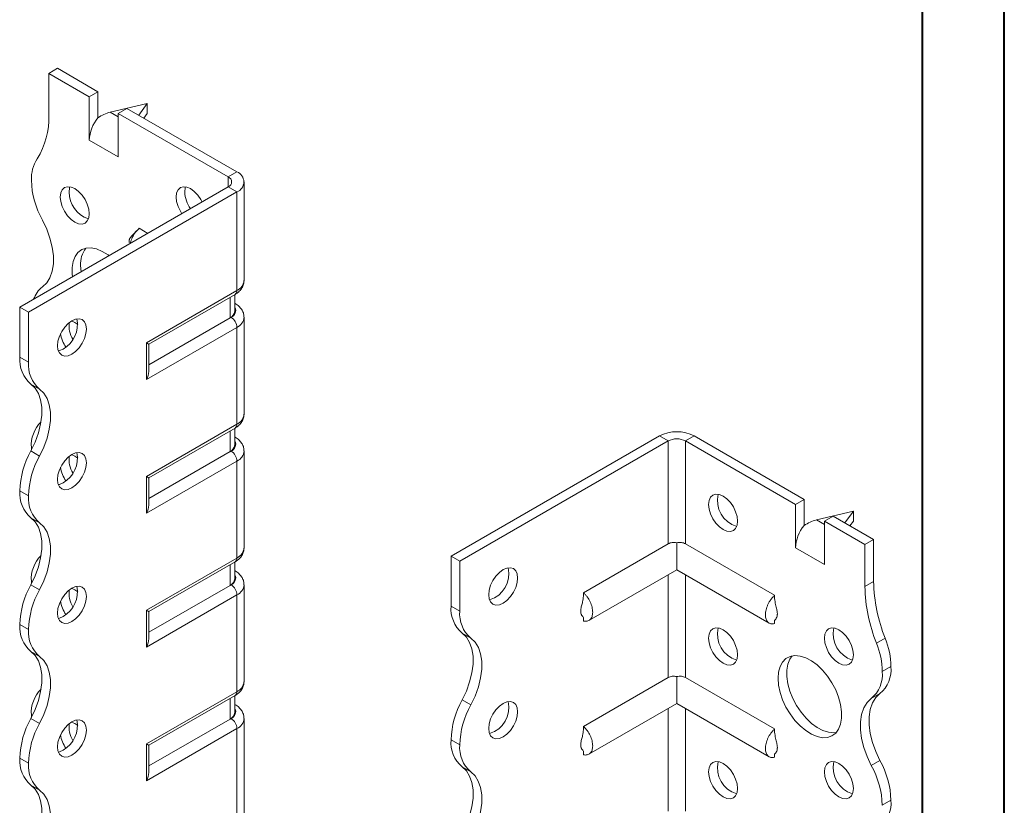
# Model space of a CAD drawing. Header units: millimetres. Extents: x 0 to 210, y 0 to 297.
# Tile 4 of 6: x 150 to 210, y 112 to 160. Entities that reach past the tile are written whole.
import ezdxf

# ---------------------------------------------------------------- set-up
doc = ezdxf.new("R2010")
doc.units = ezdxf.units.MM

msp = doc.modelspace()

# ---------------------------------------------------------------- linework, layer by layer
at = {"color": 7, "linetype": 'Continuous', "lineweight": 40}
for p, q in [((210.079, 0.215), (210.079, 297.215)), ((205.079, 5.215), (205.079, 292.215))]:
    msp.add_line(p, q, dxfattribs=at)
at = {"color": 7, "linetype": 'Continuous', "lineweight": 15}
for p, q in [((151.716, 156.758), (152.246, 157.064)), ((154.721, 155.636), (152.246, 157.064)), ((151.716, 156.758), (151.716, 154.194)), ((154.191, 155.329), (151.716, 156.758)), ((154.721, 155.636), (154.191, 155.329)), ((154.191, 152.676), (154.191, 155.329)), ((154.721, 154.042), (154.721, 155.636)), ((157.726, 154.921), (155.472, 154.385)), ((155.958, 154.309), (156.489, 154.615)), ((163.206, 150.737), (156.489, 154.615)), ((157.211, 154.198), (157.726, 154.921)), ((157.726, 154.921), (157.726, 154.309)), ((155.472, 154.385), (155.958, 154.105)), ((155.958, 151.655), (155.958, 154.309)), ((162.676, 150.431), (155.958, 154.309)), ((157.726, 154.309), (157.52, 154.02)), ((154.191, 152.676), (155.958, 151.655)), ((162.676, 150.431), (163.206, 150.737)), ((162.676, 150.431), (162.676, 149.819)), ((149.948, 142.471), (162.676, 149.819)), ((162.676, 149.819), (163.206, 149.512)), ((163.646, 144.103), (163.646, 150.125)), ((150.478, 142.165), (163.206, 149.512)), ((163.206, 143.49), (163.206, 149.512)), ((157.766, 146.984), (157.231, 147.293)), ((153.66, 145.02), (153.688, 144.63)), ((157.68, 140.3), (163.206, 143.49)), ((157.827, 140.216), (163.103, 143.262)), ((163.079, 142.227), (163.079, 143.248)), ((162.787, 141.819), (162.787, 143.079)), ((163.103, 142.699), (163.079, 142.712)), ((163.103, 142.699), (163.079, 142.71)), ((150.478, 142.165), (149.948, 142.471)), ((149.948, 139.429), (149.948, 142.471)), ((150.478, 139.123), (150.478, 142.165)), ((162.787, 141.819), (157.827, 138.956)), ((162.853, 141.857), (162.787, 141.819)), ((163.646, 135.937), (163.646, 141.857)), ((163.206, 141.245), (157.68, 138.055)), ((163.206, 135.325), (163.206, 141.245)), ((157.68, 138.055), (157.68, 140.3)), ((157.827, 138.548), (157.827, 140.216)), ((149.948, 139.429), (150.478, 139.123)), ((151.154, 137.472), (150.623, 137.778)), ((157.68, 132.135), (163.206, 135.325)), ((157.827, 132.05), (163.103, 135.096)), ((162.787, 133.654), (162.787, 134.914)), ((163.079, 134.062), (163.079, 135.083)), ((163.103, 134.533), (163.079, 134.546)), ((163.103, 134.533), (163.079, 134.544)), ((176.288, 127.265), (189.016, 134.613)), ((176.818, 126.959), (189.546, 134.307)), ((189.546, 134.307), (189.016, 134.613)), ((189.546, 134.307), (189.546, 128.026)), ((190.607, 134.307), (191.137, 134.613)), ((190.607, 128.026), (190.607, 134.307)), ((190.607, 134.307), (197.324, 130.429)), ((191.137, 134.613), (197.854, 130.735)), ((150.623, 133.695), (151.154, 133.389)), ((150.655, 133.895), (150.658, 133.76)), ((162.787, 133.654), (157.827, 130.79)), ((162.853, 133.692), (162.787, 133.654)), ((163.646, 127.772), (163.646, 133.692)), ((163.206, 133.08), (157.68, 129.889)), ((163.206, 127.16), (163.206, 133.08)), ((157.68, 129.889), (157.68, 132.135)), ((157.827, 130.382), (157.827, 132.05)), ((150.478, 130.958), (149.948, 131.264)), ((149.948, 131.263), (149.948, 131.264)), ((149.948, 131.263), (150.478, 130.957)), ((150.478, 130.957), (150.478, 130.958)), ((197.854, 130.735), (197.324, 130.429)), ((197.854, 129.142), (197.854, 130.735)), ((197.324, 127.775), (197.324, 130.429)), ((200.86, 130.02), (198.606, 129.485)), ((200.344, 129.298), (200.86, 130.02)), ((200.86, 130.02), (200.86, 129.408)), ((151.153, 129.306), (150.623, 129.613)), ((198.606, 129.485), (199.092, 129.204)), ((199.092, 129.408), (199.622, 129.715)), ((199.092, 126.755), (199.092, 129.408)), ((199.092, 129.408), (201.567, 127.98)), ((199.622, 129.715), (202.097, 128.286)), ((200.86, 129.408), (200.654, 129.119)), ((201.567, 127.98), (202.097, 128.286)), ((202.097, 128.286), (202.097, 125.722)), ((189.546, 128.026), (184.374, 125.04)), ((190.076, 128.081), (190.076, 126.443)), ((190.607, 128.026), (196.051, 124.883)), ((197.324, 127.775), (199.092, 126.755)), ((201.567, 127.98), (201.567, 125.416)), ((157.68, 123.97), (163.206, 127.16)), ((157.827, 123.885), (163.103, 126.931)), ((163.079, 125.897), (163.079, 126.917)), ((176.288, 127.265), (176.818, 126.959)), ((176.288, 124.224), (176.288, 127.265)), ((176.818, 123.918), (176.818, 126.959)), ((162.787, 125.488), (162.787, 126.748)), ((163.103, 126.368), (163.079, 126.381)), ((163.103, 126.368), (163.079, 126.379)), ((184.711, 123.346), (190.076, 126.443)), ((190.076, 126.443), (195.714, 123.189)), ((150.655, 125.729), (150.658, 125.595)), ((189.546, 126.137), (189.546, 119.861)), ((190.607, 119.861), (190.607, 126.137)), ((201.567, 125.416), (202.097, 125.722)), ((150.623, 125.53), (151.154, 125.223)), ((162.787, 125.488), (157.827, 122.625)), ((162.853, 125.527), (162.787, 125.488)), ((163.646, 119.607), (163.646, 125.526)), ((163.206, 124.914), (157.68, 121.724)), ((163.206, 118.994), (163.206, 124.914)), ((157.68, 121.724), (157.68, 123.97)), ((157.827, 122.217), (157.827, 123.885)), ((176.288, 124.224), (176.818, 123.918)), ((184.373, 123.535), (184.374, 123.312)), ((196.051, 123.372), (196.051, 123.155)), ((150.478, 122.792), (149.948, 123.098)), ((149.948, 123.098), (150.478, 122.792)), ((149.948, 123.098), (149.948, 123.098)), ((150.478, 122.792), (150.478, 122.792)), ((177.493, 122.266), (176.963, 122.572)), ((202.274, 121.952), (202.804, 122.258)), ((151.153, 121.141), (150.623, 121.447)), ((202.627, 120.223), (203.158, 120.529)), ((189.546, 119.861), (184.374, 116.875)), ((190.076, 119.915), (190.076, 118.278)), ((190.607, 119.861), (196.051, 116.718)), ((157.68, 115.804), (163.206, 118.994)), ((157.827, 115.72), (163.103, 118.765)), ((162.787, 117.323), (162.787, 118.583)), ((163.079, 117.731), (163.079, 118.752)), ((176.963, 118.489), (177.493, 118.183)), ((202.482, 118.877), (201.952, 118.571)), ((163.103, 118.202), (163.079, 118.216)), ((163.103, 118.202), (163.079, 118.213)), ((184.711, 115.18), (190.076, 118.278)), ((189.546, 117.972), (189.546, 111.695)), ((190.076, 118.278), (195.714, 115.023)), ((190.607, 111.695), (190.607, 117.972)), ((150.623, 117.364), (151.154, 117.058)), ((150.655, 117.564), (150.655, 117.563)), ((150.655, 117.563), (150.658, 117.429)), ((162.787, 117.323), (157.827, 114.46)), ((162.853, 117.361), (162.787, 117.323)), ((163.646, 111.441), (163.646, 117.361)), ((163.206, 116.749), (157.68, 113.559)), ((163.206, 110.829), (163.206, 116.749)), ((157.68, 113.559), (157.68, 115.804)), ((157.827, 114.051), (157.827, 115.72)), ((176.818, 115.752), (176.288, 116.058)), ((176.288, 116.058), (176.818, 115.752)), ((176.288, 116.058), (176.288, 116.058)), ((176.818, 115.752), (176.818, 115.752)), ((150.478, 114.627), (149.948, 114.933)), ((149.948, 114.932), (149.948, 114.933)), ((149.948, 114.932), (150.478, 114.626)), ((184.373, 115.37), (184.374, 115.147)), ((196.051, 115.207), (196.051, 114.989)), ((150.478, 114.626), (150.478, 114.627)), ((177.493, 114.101), (176.963, 114.407)), ((201.952, 114.488), (202.483, 114.794)), ((151.153, 112.976), (150.623, 113.282)), ((203.158, 112.364), (202.627, 112.058)), ((202.627, 112.057), (203.158, 112.364)), ((202.627, 112.058), (202.627, 112.057)), ((203.158, 112.364), (203.158, 112.364))]:
    msp.add_line(p, q, dxfattribs=at)
at = {"color": 7, "linetype": 'Continuous', "lineweight": 15, "flags": 128}
for points in [[(154.191, 148.185), (154.16, 148.466), (154.072, 148.763), (153.932, 149.056), (153.749, 149.324), (153.535, 149.549), (153.307, 149.716), (153.078, 149.813), (152.865, 149.834), (152.682, 149.777), (152.541, 149.647), (152.453, 149.452), (152.423, 149.205), (152.453, 148.924), (152.541, 148.626), (152.682, 148.334), (152.865, 148.066), (153.078, 147.841), (153.307, 147.674), (153.535, 147.577), (153.749, 147.556), (153.932, 147.612), (154.072, 147.743), (154.16, 147.938), (154.191, 148.185)], [(153.006, 149.828), (152.983, 149.758), (152.953, 149.511)], [(161.085, 148.9), (161.003, 149.056), (160.82, 149.324), (160.607, 149.549), (160.378, 149.716), (160.149, 149.814), (159.936, 149.835), (159.753, 149.778), (159.612, 149.648), (159.524, 149.453), (159.494, 149.206), (159.524, 148.924), (159.612, 148.627), (159.753, 148.335), (159.847, 148.186)], [(160.077, 149.829), (160.054, 149.759), (160.024, 149.512)], [(151.33, 143.712), (151.59, 143.957), (151.791, 144.28), (151.928, 144.671), (151.997, 145.12), (151.997, 145.616), (151.928, 146.146), (151.791, 146.695), (151.59, 147.249), (151.33, 147.795)], [(155.399, 145.618), (155.335, 145.666), (154.987, 145.885), (154.642, 146.031), (154.31, 146.098), (154.003, 146.084), (153.731, 145.99), (153.501, 145.82), (153.322, 145.577), (153.2, 145.271), (153.138, 144.911), (153.138, 144.508), (153.157, 144.324)], [(153.13, 141.654), (152.901, 141.487), (152.688, 141.262), (152.505, 140.994), (152.364, 140.702), (152.276, 140.405), (152.246, 140.123), (152.276, 139.876), (152.364, 139.681), (152.505, 139.551), (152.688, 139.494), (152.901, 139.516), (153.13, 139.613), (153.359, 139.78), (153.572, 140.005), (153.755, 140.273), (153.895, 140.565), (153.984, 140.862), (154.014, 141.144), (153.984, 141.391), (153.895, 141.586), (153.755, 141.716), (153.572, 141.773), (153.359, 141.751), (153.13, 141.654)], [(153.483, 141.428), (153.307, 141.55), (153.105, 141.64)], [(152.6, 139.919), (152.371, 139.822), (152.299, 139.806)], [(150.623, 137.778), (150.883, 137.532), (151.084, 137.21), (151.22, 136.819), (151.29, 136.369), (151.29, 135.873), (151.22, 135.344), (151.084, 134.795), (150.883, 134.24), (150.623, 133.695)], [(151.154, 133.389), (151.413, 133.934), (151.614, 134.488), (151.751, 135.038), (151.82, 135.567), (151.82, 136.063), (151.751, 136.513), (151.614, 136.904), (151.413, 137.226), (151.154, 137.472)], [(153.13, 133.489), (152.901, 133.322), (152.688, 133.097), (152.505, 132.829), (152.364, 132.537), (152.276, 132.239), (152.246, 131.958), (152.276, 131.711), (152.364, 131.516), (152.505, 131.386), (152.688, 131.329), (152.901, 131.35), (153.13, 131.447), (153.359, 131.614), (153.572, 131.839), (153.755, 132.107), (153.895, 132.4), (153.984, 132.697), (154.014, 132.978), (153.984, 133.225), (153.895, 133.42), (153.755, 133.551), (153.572, 133.607), (153.359, 133.586), (153.13, 133.489)], [(153.483, 133.262), (153.307, 133.385), (153.105, 133.474)], [(152.6, 131.754), (152.371, 131.656), (152.299, 131.641)], [(192.021, 130.428), (192.051, 130.675), (192.139, 130.87), (192.28, 131.001), (192.463, 131.057), (192.676, 131.036), (192.905, 130.939), (193.133, 130.772), (193.347, 130.547), (193.53, 130.279), (193.67, 129.987), (193.758, 129.689), (193.789, 129.408), (193.758, 129.161), (193.67, 128.966), (193.53, 128.836), (193.347, 128.779), (193.133, 128.8), (192.905, 128.898), (192.676, 129.064), (192.463, 129.289), (192.28, 129.557), (192.139, 129.85), (192.051, 130.147), (192.021, 130.428)], [(150.623, 129.613), (150.883, 129.367), (151.083, 129.045), (151.22, 128.654), (151.29, 128.204), (151.29, 127.708), (151.22, 127.178), (151.084, 126.629), (150.883, 126.075), (150.623, 125.53)], [(151.154, 125.223), (151.413, 125.769), (151.614, 126.323), (151.751, 126.872), (151.82, 127.402), (151.82, 127.898), (151.751, 128.347), (151.614, 128.739), (151.413, 129.061), (151.153, 129.306)], [(179.47, 126.449), (179.241, 126.282), (179.028, 126.057), (178.845, 125.789), (178.704, 125.496), (178.616, 125.199), (178.586, 124.918), (178.616, 124.671), (178.704, 124.476), (178.845, 124.345), (179.028, 124.289), (179.241, 124.31), (179.47, 124.407), (179.698, 124.574), (179.912, 124.799), (180.095, 125.067), (180.235, 125.359), (180.323, 125.657), (180.354, 125.938), (180.323, 126.185), (180.235, 126.38), (180.095, 126.51), (179.912, 126.567), (179.698, 126.546), (179.47, 126.449)], [(153.13, 125.323), (152.901, 125.157), (152.688, 124.932), (152.505, 124.664), (152.364, 124.371), (152.276, 124.074), (152.246, 123.792), (152.276, 123.546), (152.364, 123.35), (152.505, 123.22), (152.688, 123.164), (152.901, 123.185), (153.13, 123.282), (153.359, 123.449), (153.572, 123.674), (153.755, 123.942), (153.895, 124.234), (153.984, 124.531), (154.014, 124.813), (153.984, 125.06), (153.895, 125.255), (153.755, 125.385), (153.572, 125.442), (153.359, 125.421), (153.13, 125.323)], [(153.483, 125.097), (153.307, 125.219), (153.105, 125.309)], [(152.6, 123.588), (152.371, 123.491), (152.299, 123.475)], [(192.021, 122.263), (192.051, 122.51), (192.139, 122.705), (192.28, 122.835), (192.463, 122.892), (192.676, 122.871), (192.905, 122.773), (193.133, 122.607), (193.347, 122.382), (193.53, 122.114), (193.67, 121.821), (193.758, 121.524), (193.789, 121.243), (193.758, 120.996), (193.67, 120.801), (193.53, 120.67), (193.347, 120.614), (193.133, 120.635), (192.905, 120.732), (192.676, 120.899), (192.463, 121.124), (192.28, 121.392), (192.139, 121.684), (192.051, 121.981), (192.021, 122.263)], [(199.092, 122.264), (199.122, 122.51), (199.21, 122.706), (199.351, 122.836), (199.534, 122.892), (199.747, 122.871), (199.976, 122.774), (200.204, 122.607), (200.418, 122.382), (200.601, 122.114), (200.741, 121.822), (200.829, 121.525), (200.86, 121.243), (200.829, 120.996), (200.741, 120.801), (200.601, 120.671), (200.418, 120.614), (200.204, 120.635), (199.976, 120.733), (199.747, 120.9), (199.534, 121.125), (199.351, 121.393), (199.21, 121.685), (199.122, 121.982), (199.092, 122.264)], [(176.963, 118.489), (177.222, 119.035), (177.423, 119.589), (177.56, 120.138), (177.63, 120.668), (177.63, 121.164), (177.56, 121.613), (177.423, 122.004), (177.222, 122.327), (176.963, 122.572)], [(177.493, 118.183), (177.753, 118.728), (177.954, 119.283), (178.09, 119.832), (178.16, 120.362), (178.16, 120.858), (178.09, 121.307), (177.954, 121.698), (177.753, 122.021), (177.493, 122.266)], [(150.623, 121.447), (150.883, 121.202), (151.083, 120.879), (151.22, 120.488), (151.29, 120.039), (151.29, 119.543), (151.22, 119.013), (151.084, 118.464), (150.883, 117.909), (150.623, 117.364)], [(151.154, 117.058), (151.413, 117.603), (151.614, 118.158), (151.751, 118.707), (151.82, 119.236), (151.82, 119.733), (151.751, 120.182), (151.614, 120.573), (151.413, 120.896), (151.153, 121.141)], [(196.263, 119.814), (196.295, 120.197), (196.387, 120.531), (196.539, 120.807), (196.744, 121.014), (196.996, 121.147), (197.287, 121.201), (197.607, 121.174), (197.947, 121.067), (198.295, 120.884), (198.641, 120.631), (198.972, 120.315), (199.279, 119.947), (199.552, 119.539), (199.781, 119.103), (199.96, 118.654), (200.082, 118.207), (200.145, 117.774), (200.145, 117.372), (200.082, 117.012), (199.96, 116.706), (199.781, 116.463), (199.552, 116.292), (199.279, 116.199), (198.972, 116.185), (198.641, 116.252), (198.295, 116.398), (197.947, 116.617), (197.607, 116.903), (197.287, 117.246), (196.996, 117.636), (196.744, 118.059), (196.539, 118.503), (196.387, 118.953), (196.295, 119.395), (196.263, 119.814)], [(197.124, 121.181), (196.986, 120.983), (196.864, 120.677), (196.802, 120.317), (196.802, 119.914), (196.864, 119.482), (196.986, 119.035), (197.165, 118.586), (197.394, 118.15), (197.667, 117.742), (197.974, 117.374), (198.306, 117.058), (198.651, 116.805), (198.999, 116.622), (199.339, 116.515), (199.66, 116.488), (199.822, 116.507)], [(201.952, 114.488), (201.693, 115.033), (201.492, 115.588), (201.355, 116.137), (201.286, 116.666), (201.286, 117.162), (201.355, 117.612), (201.492, 118.003), (201.693, 118.326), (201.952, 118.571)], [(202.482, 118.877), (202.223, 118.632), (202.022, 118.309), (201.885, 117.918), (201.816, 117.469), (201.816, 116.973), (201.885, 116.443), (202.022, 115.894), (202.223, 115.339), (202.483, 114.794)], [(179.47, 118.283), (179.241, 118.116), (179.028, 117.891), (178.845, 117.623), (178.704, 117.331), (178.616, 117.034), (178.586, 116.752), (178.616, 116.505), (178.704, 116.31), (178.845, 116.18), (179.028, 116.123), (179.241, 116.145), (179.47, 116.242), (179.698, 116.409), (179.912, 116.634), (180.095, 116.902), (180.235, 117.194), (180.323, 117.491), (180.354, 117.773), (180.323, 118.02), (180.235, 118.215), (180.095, 118.345), (179.912, 118.402), (179.698, 118.38), (179.47, 118.283)], [(153.13, 117.158), (152.901, 116.991), (152.688, 116.766), (152.505, 116.498), (152.364, 116.206), (152.276, 115.909), (152.246, 115.627), (152.276, 115.38), (152.364, 115.185), (152.505, 115.055), (152.688, 114.998), (152.901, 115.019), (153.13, 115.117), (153.359, 115.283), (153.572, 115.509), (153.755, 115.776), (153.895, 116.069), (153.984, 116.366), (154.014, 116.648), (153.984, 116.894), (153.895, 117.09), (153.755, 117.22), (153.572, 117.276), (153.359, 117.255), (153.13, 117.158)], [(153.483, 116.931), (153.307, 117.054), (153.105, 117.143)], [(152.6, 115.423), (152.371, 115.326), (152.299, 115.31)], [(176.963, 110.324), (177.222, 110.869), (177.423, 111.424), (177.56, 111.973), (177.63, 112.502), (177.629, 112.998), (177.56, 113.448), (177.423, 113.839), (177.222, 114.162), (176.963, 114.407)], [(192.021, 114.098), (192.051, 114.344), (192.139, 114.54), (192.28, 114.67), (192.463, 114.726), (192.676, 114.705), (192.905, 114.608), (193.133, 114.441), (193.347, 114.216), (193.53, 113.948), (193.67, 113.656), (193.758, 113.359), (193.789, 113.077), (193.758, 112.83), (193.67, 112.635), (193.53, 112.505), (193.347, 112.448), (193.133, 112.469), (192.905, 112.567), (192.676, 112.734), (192.463, 112.959), (192.28, 113.226), (192.139, 113.519), (192.051, 113.816), (192.021, 114.098)], [(199.092, 114.098), (199.122, 114.345), (199.21, 114.54), (199.351, 114.671), (199.534, 114.727), (199.747, 114.706), (199.976, 114.609), (200.204, 114.442), (200.418, 114.217), (200.601, 113.949), (200.741, 113.656), (200.829, 113.359), (200.86, 113.078), (200.829, 112.831), (200.741, 112.636), (200.601, 112.505), (200.418, 112.449), (200.204, 112.47), (199.976, 112.567), (199.747, 112.734), (199.534, 112.959), (199.351, 113.227), (199.21, 113.52), (199.122, 113.817), (199.092, 114.098)], [(177.493, 110.018), (177.753, 110.563), (177.954, 111.117), (178.091, 111.667), (178.16, 112.196), (178.16, 112.692), (178.09, 113.142), (177.953, 113.533), (177.753, 113.855), (177.493, 114.101)], [(150.623, 113.282), (150.883, 113.036), (151.083, 112.714), (151.22, 112.323), (151.29, 111.873), (151.29, 111.377), (151.22, 110.847), (151.083, 110.298), (150.883, 109.744), (150.623, 109.198)], [(151.153, 108.892), (151.413, 109.437), (151.614, 109.992), (151.751, 110.541), (151.82, 111.071), (151.82, 111.567), (151.751, 112.016), (151.614, 112.408), (151.413, 112.73), (151.153, 112.976)]]:
    msp.add_lwpolyline(points, dxfattribs=at)
at = {"color": 7, "linetype": 'Continuous', "lineweight": 15}
for centre, radius, start, end in [((147.112, 154.006), 4.608, 327.74846, 2.33871), ((156.49, 152.57), 2.302, 140.22793, 177.36071), ((152.956, 150.318), 2.303, 147.74162, 182.29833), ((162.56, 150.125), 0.327, 290.78342, 69.21658), ((162.974, 150.125), 0.655, 290.78342, 69.21658), ((155.964, 150.391), 5.312, 181.78232, 209.26309), ((154.69, 149.514), 1.737, 180.09569, 251.46791), ((161.917, 149.596), 1.894, 182.54209, 215.65471), ((155.203, 145.122), 1.547, 141.65353, 183.77236), ((162.895, 144.178), 0.754, 294.37466, 354.3052), ((152.27, 142.475), 1.553, 127.23476, 161.82827), ((162.961, 143.463), 0.246, 305.01333, 6.29885), ((162.579, 142.277), 0.503, 294.37466, 354.3052), ((162.703, 142.262), 0.431, 290.26685, 29.20572), ((151.729, 141.422), 1.737, 300.09623, 11.47264), ((154.547, 141.339), 1.589, 172.49112, 211.152), ((162.439, 141.21), 0.768, 2.60548, 57.39452), ((162.91, 141.921), 0.738, 293.67078, 355.26631), ((154.385, 141.161), 1.973, 188.68352, 214.85578), ((151.901, 139.264), 1.96, 175.16429, 229.31203), ((152.431, 138.958), 1.96, 175.16429, 229.31203), ((162.895, 136.012), 0.754, 294.37466, 354.3052), ((152.658, 134.052), 2.009, 134.71765, 184.47723), ((162.961, 135.298), 0.246, 305.01333, 6.29885), ((190.076, 132.566), 2.306, 62.60967, 117.39033), ((162.703, 134.096), 0.431, 290.26685, 29.20572), ((190.076, 133.283), 1.153, 62.60967, 117.39033), ((155.257, 131.099), 5.312, 150.73691, 178.21768), ((151.729, 133.256), 1.737, 300.09623, 11.47264), ((162.579, 134.112), 0.503, 294.37466, 354.3052), ((162.439, 133.045), 0.768, 2.60548, 57.39452), ((162.91, 133.756), 0.738, 293.67078, 355.26631), ((155.787, 130.792), 5.312, 150.73691, 178.21768), ((154.547, 133.174), 1.589, 172.49112, 211.152), ((154.385, 132.996), 1.973, 188.68352, 214.85578), ((151.9, 131.098), 1.959, 175.16254, 229.32327), ((152.43, 130.792), 1.959, 175.16254, 229.32327), ((194.203, 130.668), 1.645, 166.50195, 253.49268), ((199.624, 127.669), 2.302, 140.22793, 177.36071), ((162.895, 127.847), 0.754, 294.37466, 354.3052), ((152.658, 125.886), 2.009, 134.71765, 184.47723), ((162.961, 127.133), 0.246, 305.01333, 6.29885), ((178.171, 126.177), 1.645, 286.50732, 13.49805), ((162.579, 125.947), 0.503, 294.37466, 354.3052), ((162.703, 125.931), 0.431, 290.26685, 29.20572), ((211.853, 125.91), 9.758, 181.10398, 201.97437), ((155.257, 122.933), 5.312, 150.73691, 178.21768), ((155.787, 122.627), 5.312, 150.73691, 178.21768), ((151.729, 125.091), 1.737, 300.09623, 11.47264), ((154.547, 125.009), 1.589, 172.49112, 211.152), ((162.439, 124.879), 0.768, 2.60548, 57.39452), ((162.91, 125.59), 0.738, 293.67078, 355.26631), ((211.323, 125.604), 9.758, 181.10398, 201.97437), ((154.385, 124.83), 1.973, 188.68352, 214.85578), ((178.241, 124.059), 1.96, 175.16429, 229.31203), ((178.771, 123.752), 1.96, 175.16429, 229.31203), ((151.9, 122.933), 1.959, 175.16254, 229.32327), ((152.43, 122.627), 1.959, 175.16254, 229.32327), ((194.203, 122.502), 1.645, 166.50195, 253.49268), ((201.274, 122.503), 1.645, 166.50195, 253.49268), ((198.278, 120.432), 4.881, 1.13517, 21.97152), ((197.747, 120.126), 4.881, 1.13517, 21.97152), ((201.205, 120.364), 1.96, 310.68797, 4.83571), ((200.674, 120.058), 1.96, 310.68797, 4.83571), ((152.658, 117.721), 2.009, 134.72167, 184.47672), ((162.895, 119.681), 0.754, 294.37466, 354.3052), ((162.961, 118.967), 0.246, 305.01333, 6.29885), ((181.597, 115.893), 5.312, 150.73691, 178.21768), ((162.703, 117.765), 0.431, 290.26685, 29.20572), ((182.127, 115.587), 5.312, 150.73691, 178.21768), ((178.171, 118.012), 1.645, 286.50732, 13.49805), ((155.257, 114.768), 5.312, 150.73691, 178.21768), ((151.729, 116.925), 1.737, 300.09623, 11.47264), ((162.579, 117.781), 0.503, 294.37466, 354.3052), ((162.439, 116.714), 0.768, 2.60548, 57.39452), ((162.91, 117.425), 0.738, 293.67078, 355.26631), ((155.787, 114.462), 5.312, 150.73691, 178.21768), ((154.547, 116.843), 1.589, 172.49112, 211.152), ((154.385, 116.665), 1.973, 188.68352, 214.85578), ((178.239, 115.893), 1.959, 175.16254, 229.32327), ((178.77, 115.586), 1.959, 175.16254, 229.32327), ((151.9, 114.767), 1.959, 175.16254, 229.32327), ((152.43, 114.461), 1.959, 175.16254, 229.32327), ((194.203, 114.337), 1.645, 166.50195, 253.49268), ((201.274, 114.338), 1.645, 166.50195, 253.49268), ((197.322, 111.893), 5.308, 1.78273, 29.26742), ((197.852, 112.199), 5.308, 1.78273, 29.26742), ((201.205, 112.198), 1.96, 310.68797, 4.83571)]:
    msp.add_arc(centre, radius, start, end, dxfattribs=at)
for centre, major_axis, ratio, start_param, end_param in [((155.472, 153.16), (1.39, 0.796), 0.717477, 1.181016, 1.704614), ((157.327, 140.504), (0.5, -0.289), 0.00007, 0.000041, 0.785439), ((157.327, 138.259), (0.354, 0.612), 0.577335, 4.71243, 5.497828), ((157.327, 132.339), (0.5, -0.289), 0.00007, 0.000041, 0.785439), ((157.327, 130.094), (0.354, 0.612), 0.577335, 4.71243, 5.497828), ((198.606, 128.26), (1.39, 0.796), 0.717477, 1.181016, 1.704614), ((157.327, 124.174), (0.5, -0.289), 0.00007, 0.000041, 0.785439), ((157.327, 121.928), (0.354, 0.612), 0.577335, 4.71243, 5.497828), ((157.327, 116.008), (0.5, -0.289), 0.00007, 0.000041, 0.785439), ((157.327, 113.763), (0.354, 0.612), 0.577335, 4.71243, 5.497828)]:
    msp.add_ellipse(centre, major_axis=major_axis, ratio=ratio, start_param=start_param, end_param=end_param, dxfattribs=at)
for points, knots in [([(157.075, 147.139), (157.041, 147.098), (156.972, 147.015), (156.845, 146.897), (156.744, 146.79), (156.677, 146.687), (156.649, 146.625), (156.636, 146.585), (156.628, 146.547), (156.625, 146.511), (156.626, 146.48), (156.63, 146.454), (156.637, 146.436), (156.642, 146.434), (156.645, 146.432)], [0, 0, 0, 0, 0.166886, 0.344882, 0.596682, 0.711409, 0.755274, 0.792282, 0.824827, 0.855782, 0.888001, 0.923721, 0.961115, 1, 1, 1, 1]), ([(157.231, 147.293), (157.175, 147.238), (157.037, 147.101), (156.855, 146.82), (156.732, 146.552), (156.711, 146.408), (156.705, 146.372)], [0, 0, 0, 0, 0.225912, 0.558443, 0.890983, 1, 1, 1, 1]), ([(163.103, 143.262), (163.154, 143.294), (163.283, 143.375), (163.451, 143.539), (163.581, 143.756), (163.646, 143.949), (163.638, 144.064), (163.636, 144.099)], [0, 0, 0, 0, 0.1688164, 0.426424, 0.6675166, 0.9001969, 1, 1, 1, 1]), ([(163.636, 141.861), (163.637, 141.911), (163.64, 142.043), (163.561, 142.247), (163.421, 142.454), (163.26, 142.601), (163.144, 142.673), (163.103, 142.699)], [0, 0, 0, 0, 0.143881, 0.382041, 0.617863, 0.86431, 1, 1, 1, 1]), ([(163.103, 135.096), (163.154, 135.128), (163.283, 135.21), (163.451, 135.374), (163.581, 135.591), (163.646, 135.784), (163.638, 135.899), (163.636, 135.934)], [0, 0, 0, 0, 0.168816, 0.426424, 0.667517, 0.900197, 1, 1, 1, 1]), ([(163.636, 133.695), (163.637, 133.745), (163.64, 133.878), (163.561, 134.082), (163.421, 134.289), (163.26, 134.435), (163.144, 134.507), (163.103, 134.533)], [0, 0, 0, 0, 0.143881, 0.382041, 0.617863, 0.86431, 1, 1, 1, 1]), ([(190.076, 128.081), (190.03, 128.095), (189.982, 128.104), (189.886, 128.112), (189.839, 128.111), (189.702, 128.095), (189.617, 128.067), (189.546, 128.026)], [0, 0, 0, 0, 0.25, 0.25, 0.5, 0.5, 1, 1, 1, 1]), ([(190.607, 128.026), (190.571, 128.047), (190.532, 128.064), (190.45, 128.091), (190.405, 128.101), (190.313, 128.111), (190.267, 128.112), (190.171, 128.104), (190.123, 128.095), (190.076, 128.081)], [0, 0, 0, 0, 0.25, 0.25, 0.5, 0.5, 0.75, 0.75, 1, 1, 1, 1]), ([(163.103, 126.931), (163.154, 126.963), (163.283, 127.044), (163.451, 127.209), (163.581, 127.425), (163.646, 127.619), (163.638, 127.734), (163.636, 127.768)], [0, 0, 0, 0, 0.1688164, 0.426424, 0.6675166, 0.9001969, 1, 1, 1, 1]), ([(163.636, 125.53), (163.637, 125.58), (163.64, 125.712), (163.561, 125.917), (163.421, 126.123), (163.26, 126.27), (163.144, 126.342), (163.103, 126.368)], [0, 0, 0, 0, 0.143881, 0.382041, 0.617863, 0.86431, 1, 1, 1, 1]), ([(184.373, 124.836), (184.36, 124.719), (184.337, 124.52), (184.268, 124.281), (184.227, 124.103), (184.204, 123.951), (184.209, 123.818), (184.233, 123.728), (184.271, 123.647), (184.338, 123.584), (184.361, 123.54), (184.373, 123.516)], [0, 0, 0, 0, 0.183504, 0.31194, 0.386743, 0.467744, 0.560177, 0.6132, 0.6742, 0.824602, 1, 1, 1, 1]), ([(184.374, 123.312), (184.414, 123.301), (184.454, 123.296), (184.53, 123.293), (184.567, 123.297), (184.636, 123.311), (184.668, 123.323), (184.729, 123.355), (184.757, 123.375), (184.807, 123.423), (184.83, 123.451), (184.869, 123.514), (184.886, 123.549), (184.912, 123.626), (184.922, 123.667), (184.936, 123.754), (184.939, 123.801), (184.939, 123.898), (184.936, 123.948), (184.922, 124.051), (184.912, 124.104), (184.872, 124.265), (184.833, 124.374), (184.731, 124.588), (184.671, 124.689), (184.567, 124.833), (184.53, 124.878), (184.453, 124.964), (184.414, 125.003), (184.374, 125.04)], [0, 0, 0, 0, 0.0625, 0.0625, 0.125, 0.125, 0.1875, 0.1875, 0.25, 0.25, 0.3125, 0.3125, 0.375, 0.375, 0.4375, 0.4375, 0.5, 0.5, 0.5625, 0.5625, 0.625, 0.625, 0.75, 0.75, 0.875, 0.875, 0.9375, 0.9375, 1, 1, 1, 1]), ([(196.051, 124.883), (196.011, 124.846), (195.971, 124.807), (195.895, 124.721), (195.858, 124.676), (195.789, 124.581), (195.757, 124.532), (195.696, 124.43), (195.668, 124.377), (195.618, 124.271), (195.595, 124.218), (195.556, 124.11), (195.539, 124.055), (195.513, 123.948), (195.503, 123.895), (195.489, 123.792), (195.486, 123.741), (195.486, 123.596), (195.499, 123.508), (195.552, 123.354), (195.592, 123.291), (195.693, 123.194), (195.754, 123.162), (195.858, 123.139), (195.894, 123.136), (195.971, 123.139), (196.011, 123.144), (196.051, 123.155)], [0, 0, 0, 0, 0.0625, 0.0625, 0.125, 0.125, 0.1875, 0.1875, 0.25, 0.25, 0.3125, 0.3125, 0.375, 0.375, 0.4375, 0.4375, 0.5, 0.5, 0.625, 0.625, 0.75, 0.75, 0.875, 0.875, 0.9375, 0.9375, 1, 1, 1, 1]), ([(196.056, 123.361), (196.059, 123.362), (196.065, 123.362), (196.114, 123.421), (196.175, 123.524), (196.21, 123.635), (196.218, 123.737), (196.214, 123.853), (196.177, 124.051), (196.092, 124.333), (196.066, 124.557), (196.051, 124.679)], [0, 0, 0, 0, 0.08308, 0.205474, 0.3297739, 0.4350469, 0.4818904, 0.5270815, 0.6370912, 0.80214, 1, 1, 1, 1]), ([(190.076, 119.915), (190.03, 119.93), (189.982, 119.939), (189.886, 119.947), (189.839, 119.946), (189.702, 119.93), (189.617, 119.902), (189.546, 119.861)], [0, 0, 0, 0, 0.25, 0.25, 0.5, 0.5, 1, 1, 1, 1]), ([(190.607, 119.861), (190.571, 119.881), (190.532, 119.899), (190.449, 119.926), (190.405, 119.935), (190.268, 119.951), (190.17, 119.944), (190.076, 119.915)], [0, 0, 0, 0, 0.25, 0.25, 0.5, 0.5, 1, 1, 1, 1]), ([(163.103, 118.765), (163.154, 118.798), (163.283, 118.879), (163.451, 119.043), (163.581, 119.26), (163.646, 119.453), (163.638, 119.568), (163.636, 119.603)], [0, 0, 0, 0, 0.168816, 0.426424, 0.667517, 0.900197, 1, 1, 1, 1]), ([(163.636, 117.364), (163.637, 117.414), (163.64, 117.547), (163.561, 117.751), (163.421, 117.958), (163.26, 118.105), (163.144, 118.177), (163.103, 118.202)], [0, 0, 0, 0, 0.1438806, 0.382041, 0.6178627, 0.8643104, 1, 1, 1, 1]), ([(184.373, 116.671), (184.36, 116.554), (184.337, 116.355), (184.268, 116.116), (184.227, 115.938), (184.204, 115.785), (184.209, 115.652), (184.233, 115.563), (184.271, 115.482), (184.338, 115.418), (184.361, 115.374), (184.373, 115.35)], [0, 0, 0, 0, 0.183504, 0.31194, 0.386743, 0.467744, 0.560177, 0.6132, 0.6742, 0.824602, 1, 1, 1, 1]), ([(184.374, 115.147), (184.414, 115.136), (184.454, 115.131), (184.53, 115.128), (184.567, 115.131), (184.636, 115.146), (184.668, 115.158), (184.729, 115.189), (184.757, 115.21), (184.807, 115.258), (184.83, 115.286), (184.869, 115.349), (184.886, 115.384), (184.912, 115.46), (184.922, 115.501), (184.936, 115.589), (184.939, 115.636), (184.939, 115.733), (184.936, 115.783), (184.922, 115.885), (184.912, 115.939), (184.872, 116.1), (184.833, 116.209), (184.731, 116.422), (184.671, 116.524), (184.567, 116.667), (184.53, 116.713), (184.453, 116.798), (184.414, 116.838), (184.374, 116.875)], [0, 0, 0, 0, 0.0625, 0.0625, 0.125, 0.125, 0.1875, 0.1875, 0.25, 0.25, 0.3125, 0.3125, 0.375, 0.375, 0.4375, 0.4375, 0.5, 0.5, 0.5625, 0.5625, 0.625, 0.625, 0.75, 0.75, 0.875, 0.875, 0.9375, 0.9375, 1, 1, 1, 1]), ([(196.051, 116.718), (196.011, 116.681), (195.971, 116.641), (195.895, 116.556), (195.858, 116.51), (195.789, 116.416), (195.757, 116.367), (195.696, 116.265), (195.668, 116.212), (195.618, 116.106), (195.595, 116.052), (195.556, 115.944), (195.539, 115.89), (195.513, 115.782), (195.503, 115.73), (195.489, 115.627), (195.486, 115.576), (195.486, 115.43), (195.499, 115.342), (195.552, 115.189), (195.592, 115.125), (195.693, 115.028), (195.754, 114.996), (195.858, 114.974), (195.894, 114.971), (195.971, 114.973), (196.011, 114.979), (196.051, 114.989)], [0, 0, 0, 0, 0.0625, 0.0625, 0.125, 0.125, 0.1875, 0.1875, 0.25, 0.25, 0.3125, 0.3125, 0.375, 0.375, 0.4375, 0.4375, 0.5, 0.5, 0.625, 0.625, 0.75, 0.75, 0.875, 0.875, 0.9375, 0.9375, 1, 1, 1, 1]), ([(196.056, 115.196), (196.059, 115.196), (196.065, 115.196), (196.114, 115.256), (196.175, 115.359), (196.21, 115.47), (196.218, 115.572), (196.214, 115.688), (196.177, 115.885), (196.092, 116.168), (196.066, 116.392), (196.051, 116.514)], [0, 0, 0, 0, 0.08308, 0.205474, 0.329774, 0.435047, 0.48189, 0.527082, 0.637091, 0.80214, 1, 1, 1, 1])]:
    msp.add_open_spline(points, degree=3, knots=knots, dxfattribs=at)
for points in [[(184.374, 125.04), (184.373, 124.972), (184.373, 124.904), (184.373, 124.836)], [(196.051, 124.883), (196.051, 124.815), (196.051, 124.747), (196.051, 124.679)], [(184.374, 116.875), (184.373, 116.807), (184.373, 116.739), (184.373, 116.671)], [(196.051, 116.718), (196.051, 116.65), (196.051, 116.582), (196.051, 116.514)]]:
    msp.add_open_spline(points, degree=3, dxfattribs=at)

doc.saveas('drawing.dxf')
